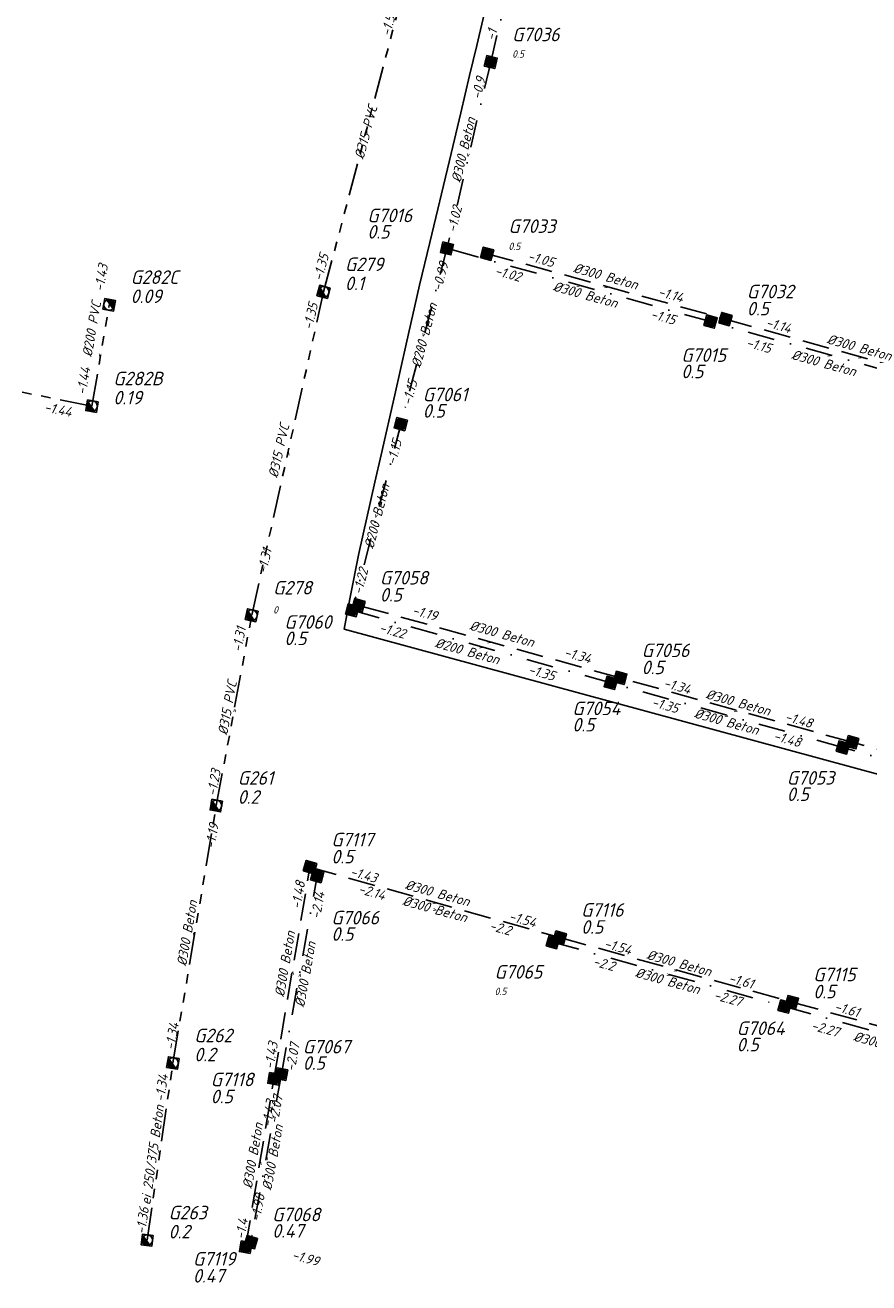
# Model space of a CAD drawing. Header units: metres. Extents: x 153906 to 154973, y 473035 to 474039.
# Tile 9 of 18: x 154355 to 154511, y 473037 to 473269. Entities that reach past the tile are written whole.
import ezdxf
from ezdxf.enums import TextEntityAlignment as Align
from ezdxf.lldxf.tags import DXFTag

# ---------------------------------------------------------------- set-up
doc = ezdxf.new("R2010")
doc.units = ezdxf.units.M
for name, pattern in [('RI-GWA', [18.45, 6, -1.8, 1.75, -1.8, 1.75, -1.8, 1.75, -1.8]), ('RI-HWA', [7.4, 5, -2.4]), ('RI-VWA', [11, 5, -3, 0, -3])]:
    doc.linetypes.add(name, pattern=pattern)
doc.layers.get('0').update_dxf_attribs({"linetype": 'CONTINUOUS'})
for name, color, linetype, lineweight in [('R-OI-RI-BOB-T18', 6, 'CONTINUOUS', 18), ('R-OI-RI-GWA_PUTDEKSELHOOGTE-T25', 10, 'CONTINUOUS', 25), ('R-OI-RI-GWA_PUTNUMMER-T25', 10, 'CONTINUOUS', 25), ('R-OI-RI-GWA_RIOOLPUT_INSPECTIEPUT-S', 10, 'CONTINUOUS', 25), ('R-OI-RI-GWA_TRANSPORTLEIDING-G', 10, 'RI-GWA', 25), ('R-OI-RI-HWA_PUTDEKSELHOOGTE-T25', 150, 'CONTINUOUS', 25), ('R-OI-RI-HWA_PUTNUMMER-T25', 150, 'CONTINUOUS', 25), ('R-OI-RI-HWA_RIOOLPUT_INSPECTIEPUT-S', 150, 'CONTINUOUS', 25), ('R-OI-RI-HWA_TRANSPORTLEIDING-G', 150, 'RI-HWA', 25), ('R-OI-RI-MECHANISCH-G', 210, 'RI-PERS', 25), ('R-OI-RI-STROOMRICHTING-G', 251, 'CONTINUOUS', 25), ('R-OI-RI-VWA_PUTDEKSELHOOGTE-T25', 34, 'CONTINUOUS', 25), ('R-OI-RI-VWA_PUTNUMMER-T25', 34, 'CONTINUOUS', 25), ('R-OI-RI-VWA_RIOOLPUT_INSPECTIEPUT-S', 34, 'CONTINUOUS', 25), ('R-OI-RI-VWA_TRANSPORTLEIDING-G', 34, 'RI-VWA', 25)]:
    doc.layers.add(name, color=color, linetype=linetype, lineweight=lineweight)
doc.layers.add('R-OI-RI-DIAMETER_RIOOL-T18', color=6, linetype='CONTINUOUS')
doc.styles.add('NLCS-ISO-M500-T25', font='NLCS-ISO.ttf', dxfattribs={"height": 1.25})
doc.styles.add('NLCS-ISO-M750-T18_CURSIEF', font='NLCS-ISO.ttf', dxfattribs={"oblique": 15, "height": 1.35})
doc.styles.add('NLCS-ISO-M750-T25_CURSIEF', font='NLCS-ISO.ttf', dxfattribs={"oblique": 15, "height": 1.875})
tags = doc.linetypes.add('RI-PERS', pattern='A,7,-2,["P",Standard,S=1.8,R=0,X=-0.5,Y=-0.9],-2,7,-2,[102,NLCS.SHX,S=1,R=180,X=0,Y=0],-2', length=22).pattern_tags.tags
tags[6] = DXFTag(74, 10)

# ---------------------------------------------------------------- blocks, each defined once
blk = doc.blocks.new('N-SRI-PUT_GWA-SO')
blk.add_hatch(color=256).paths.add_polyline_path([(1.41, 1.41, 0.664858), (-2, 0.02), (-2, -0.02, 0.196534), (-1.41, -1.41)])
at = {"lineweight": -3, "flags": 128}
blk.add_lwpolyline([(2, -2), (2, 2), (-2, 2), (-2, -2)], close=True, dxfattribs=at)
at = {"lineweight": -3}
blk.add_circle((0, 0), 2, dxfattribs=at)
blk = doc.blocks.new('N-SRI-PUT_VWA-SO')
h = blk.add_hatch(color=256)
edge = h.paths.add_edge_path()
edge.add_arc((0, 0), 2, 0, 360)
at = {"flags": 128}
blk.add_lwpolyline([(-2, 2), (2, 2), (2, -2), (-2, -2)], close=True, dxfattribs=at)
at = {"lineweight": -3, "flags": 128}
blk.add_lwpolyline([(2, -2), (2, 2), (-2, 2), (-2, -2)], close=True, dxfattribs=at)
at = {"lineweight": -3}
blk.add_circle((0, 0), 2, dxfattribs=at)
blk = doc.blocks.new('N-SRI-PUT_HWA-SO')
h = blk.add_hatch(color=256)
h.dxf.hatch_style = 1
h.paths.add_polyline_path([(-2, 0, 1), (2, 0, 1)])
at = {"lineweight": -3, "flags": 128}
blk.add_lwpolyline([(-2, -2), (2, -2), (2, 2), (-2, 2)], close=True, dxfattribs=at)
at = {"lineweight": -3}
blk.add_circle((0, 0), 2, dxfattribs=at)

msp = doc.modelspace()

# ---------------------------------------------------------------- linework, layer by layer
at = {"layer": 'R-OI-RI-GWA_TRANSPORTLEIDING-G'}
for points in [[(154410.4, 473219.98, 0), (154426, 473278.88, 0)], [(154397.15, 473160.34, 0), (154410.4, 473219.98, 0)], [(154367.66, 473198.91, 0), (154370.85, 473217.6, 0)], [(154367.66, 473198.91, 0), (154332.62, 473205.93, 0)], [(154390.61, 473125.26, 0), (154397.15, 473160.34, 0)], [(154382.6, 473077.77, 0), (154390.61, 473125.26, 0)], [(154377.85, 473045.11, 0), (154382.6, 473077.77, 0)]]:
    msp.add_polyline3d(points, dxfattribs=at)
at = {"layer": 'R-OI-RI-HWA_TRANSPORTLEIDING-G'}
for points in [[(154440.56, 473227.02, 0), (154484.55, 473214.95, 0)], [(154484.55, 473214.95, 0), (154534.25, 473201.04, 0)], [(154465.14, 473148.79, 0), (154416.84, 473162.18, 0)], [(154507.9, 473136.92, 0), (154465.14, 473148.79, 0)], [(154553.06, 473124.86, 0), (154507.9, 473136.92, 0)], [(154401.24, 473074.87, 0), (154407.89, 473113.89, 0)], [(154407.89, 473113.89, 0), (154453.97, 473100.91, 0)], [(154453.97, 473100.91, 0), (154496.8, 473089.01, 0)], [(154496.8, 473089.01, 0), (154539.42, 473077.26, 0)], [(154396.02, 473043.83, 0), (154401.24, 473074.87, 0)]]:
    msp.add_polyline3d(points, dxfattribs=at)
at = {"layer": 'R-OI-RI-MECHANISCH-G'}
for points in [[(154414.2, 473157.75, 0), (154415.23, 473163.36, 0), (154416.89, 473171.75, 0), (154419.87, 473184.88, 0), (154421.01, 473189.92, 0), (154423.53, 473201, 0), (154425.65, 473210.36, 0), (154428.11, 473221.21, 0), (154430, 473229.1, 0), (154433.61, 473244.23, 0), (154435.7, 473252.97, 0), (154437.34, 473259.85, 0), (154438.67, 473265.42, 0), (154440.3, 473272.25, 0)], [(154414.2, 473157.75, 0), (154415.23, 473163.36, 0), (154416.89, 473171.75, 0), (154419.87, 473184.88, 0), (154421.01, 473189.92, 0), (154423.53, 473201, 0), (154425.65, 473210.36, 0), (154428.11, 473221.21, 0), (154430, 473229.1, 0), (154433.61, 473244.23, 0), (154435.7, 473252.97, 0), (154437.34, 473259.85, 0), (154438.67, 473265.42, 0), (154440.3, 473272.25, 0)], [(154551.44, 473117.99, 0), (154551.52, 473120.46, 0), (154414.2, 473157.75, 0)]]:
    msp.add_polyline3d(points, dxfattribs=at)
at = {"layer": 'R-OI-RI-VWA_TRANSPORTLEIDING-G'}
for points in [[(154441.24, 473262.36, 0), (154449.33, 473296.76, 0)], [(154441.24, 473262.36, 0), (154433.16, 473227.99, 0)], [(154433.16, 473227.99, 0), (154424.75, 473195.96, 0)], [(154481.79, 473214.49, 0), (154433.16, 473227.99, 0)], [(154525.63, 473202.27, 0), (154481.79, 473214.49, 0)], [(154424.75, 473195.96, 0), (154415.68, 473161.26, 0)], [(154463.39, 473147.86, 0), (154415.68, 473161.26, 0)], [(154506.21, 473135.98, 0), (154463.39, 473147.86, 0)], [(154552.51, 473122.73, 0), (154551.09, 473123.13, 0), (154506.21, 473135.98, 0)], [(154402.62, 473075.71, 0), (154409.23, 473112.26, 0)], [(154452.7, 473100.08, 0), (154495.45, 473088.18, 0)], [(154495.45, 473088.18, 0), (154538.2, 473076.44, 0)], [(154402.62, 473075.71, 0), (154396.98, 473044.75, 0)]]:
    msp.add_polyline3d(points, dxfattribs=at)

# ---------------------------------------------------------------- block references
at = {"layer": 'R-OI-RI-GWA_RIOOLPUT_INSPECTIEPUT-S'}
for p, xscale, yscale, zscale, rotation in [((154410.4, 473219.98), 0.5, 0.5, 0.5, 75.16549915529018), ((154370.85, 473217.6), 0.5, 0.5, 0.5, 260.3056922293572), ((154367.66, 473198.91), 0.5, 0.5, 0.5, 80.30569222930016), ((154397.15, 473160.34), 0.4999999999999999, 0.4999999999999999, 0.4999999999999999, 77.47719384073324), ((154390.61, 473125.26), 0.5, 0.5, 0.5, 79.4422795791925), ((154382.6, 473077.77), 0.4999999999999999, 0.4999999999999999, 0.4999999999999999, 80.41876160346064), ((154377.85, 473045.11), 0.5, 0.5, 0.5, 81.72773088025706)]:
    msp.add_blockref('N-SRI-PUT_GWA-SO', p, dxfattribs=dict(at, xscale=xscale, yscale=yscale, zscale=zscale, rotation=rotation))
at = {"layer": 'R-OI-RI-HWA_RIOOLPUT_INSPECTIEPUT-S'}
for p, xscale, yscale, zscale, rotation in [((154440.56, 473227.02), 0.4999999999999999, 0.4999999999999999, 0.4999999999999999, 344.6689815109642), ((154484.55, 473214.95), 0.4999999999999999, 0.4999999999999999, 0.4999999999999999, 344.3582239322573), ((154416.84, 473162.18), 0.4999999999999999, 0.4999999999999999, 0.4999999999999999, 344.5069727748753), ((154465.14, 473148.79), 0.4999999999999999, 0.4999999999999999, 0.4999999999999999, 344.4850819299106), ((154507.9, 473136.92), 0.5, 0.5, 0.5, 345.047501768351), ((154407.89, 473113.89), 0.5, 0.5, 0.5, 344.2759142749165), ((154453.97, 473100.91), 0.5, 0.5, 0.5, 344.4703006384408), ((154496.8, 473089.01), 0.4999999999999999, 0.4999999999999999, 0.4999999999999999, 344.5801652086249), ((154401.24, 473074.87), 0.5, 0.5, 0.5, 80.3272932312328), ((154396.02, 473043.83), 0.4999999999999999, 0.4999999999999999, 0.4999999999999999, 80.44371995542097)]:
    msp.add_blockref('N-SRI-PUT_HWA-SO', p, dxfattribs=dict(at, xscale=xscale, yscale=yscale, zscale=zscale, rotation=rotation))
at = {"layer": 'R-OI-RI-VWA_RIOOLPUT_INSPECTIEPUT-S'}
for p, xscale, yscale, zscale, rotation in [((154441.24, 473262.36), 0.4999999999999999, 0.4999999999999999, 0.4999999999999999, 76.76272898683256), ((154433.16, 473227.99), 0.5, 0.5, 0.5, 76.77119049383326), ((154481.79, 473214.49), 0.5, 0.5, 0.5, 344.4283112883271), ((154424.65, 473195.6), 0.5, 0.5, 0.5, 75.28602708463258), ((154415.68, 473161.26), 0.5, 0.5, 0.5, 75.3582964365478), ((154463.39, 473147.86), 0.5, 0.5, 0.5, 344.4947313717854), ((154506.21, 473135.98), 0.5, 0.5, 0.5, 344.0272967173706), ((154409.23, 473112.26), 0.5, 0.5, 0.5, 344.3476821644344), ((154452.7, 473100.08), 0.5, 0.5, 0.5, 344.4492115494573), ((154495.45, 473088.18), 0.5, 0.5, 0.5, 344.6500101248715), ((154402.62, 473075.71), 0.5, 0.5, 0.5, 79.75324225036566), ((154396.98, 473044.75), 0.5, 0.5, 0.5, 344.3687454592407)]:
    msp.add_blockref('N-SRI-PUT_VWA-SO', p, dxfattribs=dict(at, xscale=xscale, yscale=yscale, zscale=zscale, rotation=rotation))

# ---------------------------------------------------------------- texts
at = {"layer": 'R-OI-RI-BOB-T18', "style": 'NLCS-ISO-M750-T18_CURSIEF', "oblique": 15}
for s, rotation, p in [('-1.54', 75.0575, (154423.98, 473271.91)), ('-1', 76.7763, (154442.46, 473268.18)), ('-1.02', 76.7763, (154435.97, 473235.55)), ('-1.14', 344.5301, (154476.48, 473217.99)), ('-1.35', 77.3493, (154409.39, 473217.71)), ('-1.15', 344.5301, (154475.06, 473213.89)), ('-1.44', 80.2141, (154367.4, 473205.94)), ('-1.15', 75.0575, (154427.75, 473203.44)), ('-1.22', 75.6304, (154418.67, 473168.75)), ('-1.31', 79.6411, (154396.08, 473157.99)), ('-1.34', 344.5301, (154459.49, 473151.42)), ('-1.35', 344.5301, (154452.82, 473148.23)), ('-1.48', 344.5301, (154500.31, 473139.51)), ('-1.48', 344.5301, (154498.19, 473135.98)), ('-1.48', 80.2141, (154407.01, 473111.13)), ('-2.14', 79.6411, (154410.63, 473109.15)), ('-1.54', 344.5301, (154449.34, 473102.74)), ('-2.2', 344.5301, (154444.72, 473101.27)), ('-1.61', 344.5301, (154489.45, 473091.44)), ('-2.27', 344.5301, (154487.29, 473088.16)), ('-1.34', 80.2141, (154383.72, 473085.02)), ('-2.07', 79.6411, (154402.9, 473071.66)), ('-1.43', 80.2141, (154401.58, 473070.82)), ('-1.36', 81.933, (154378.19, 473051.05))]:
    msp.add_text(s, height=1.8, rotation=rotation, dxfattribs=at).set_placement(p, align=Align.RIGHT)
for s, rotation, p in [('-0.9', 76.7763, (154439.37, 473255.35)), ('-1.35', 75.0575, (154410.12, 473221.89)), ('-1.05', 344.5301, (154447.91, 473225.82)), ('-1.43', 80.2141, (154369.79, 473219.96)), ('-0.99', 75.0575, (154432.1, 473220)), ('-1.02', 344.5301, (154441.85, 473223.12)), ('-1.14', 344.5301, (154491.85, 473213.58)), ('-1.15', 344.5301, (154488.24, 473209.87)), ('-1.44', 348.5408, (154358.72, 473197.93)), ('-1.15', 75.6304, (154423.7, 473187.98)), ('-1.31', 77.3493, (154399.86, 473167.93)), ('-1.19', 344.5301, (154426.61, 473160.53)), ('-1.22', 344.5301, (154420.52, 473157.3)), ('-1.34', 344.5301, (154472.98, 473147.1)), ('-1.35', 344.5301, (154470.79, 473143.58)), ('-1.23', 79.6411, (154390.57, 473126.91)), ('-1.19', 80.2141, (154390.27, 473117.2)), ('-1.43', 344.5301, (154415.15, 473112.31)), ('-2.14', 344.5301, (154416.66, 473109.13)), ('-1.54', 344.5301, (154462.03, 473099.05)), ('-2.2', 344.5301, (154459.96, 473095.77)), ('-1.61', 344.5301, (154504.51, 473087.43)), ('-2.27', 344.5301, (154500.22, 473083.94)), ('-1.43', 80.2141, (154401.15, 473076.52)), ('-2.07', 79.6411, (154405.07, 473076.13)), ('-1.34', 81.933, (154381.02, 473070.57)), ('-1.98', 79.6411, (154398.66, 473048.44)), ('-1.4', 80.2141, (154395.8, 473045.17)), ('-1.99', 344.5301, (154404.41, 473041.63))]:
    msp.add_text(s, height=1.8, rotation=rotation, dxfattribs=at).set_placement(p)
at = {"layer": 'R-OI-RI-DIAMETER_RIOOL-T18', "style": 'NLCS-ISO-M750-T18_CURSIEF', "oblique": 15}
for s, rotation, p in [('%%C315 PVC', 75.0575, (154418.2, 473249.43)), ('%%C300 Beton', 76.7763, (154436.19, 473246.18)), ('%%C300 Beton', 344.5301, (154462.46, 473222.87)), ('%%C300 Beton', 344.5301, (154458.72, 473219.47)), ('%%C200 PVC', 80.2141, (154367.61, 473213.12)), ('%%C200 Beton', 75.0575, (154428.96, 473211.98)), ('%%C300 Beton', 344.5301, (154509.26, 473209.74)), ('%%C300 Beton', 344.5301, (154502.72, 473206.87)), ('%%C315 PVC', 77.3493, (154402.13, 473190.67)), ('%%C200 Beton', 75.6304, (154420.22, 473178.61)), ('%%C300 Beton', 344.5301, (154443.32, 473156.94)), ('%%C200 Beton', 344.5301, (154436.93, 473153.73)), ('%%C315 PVC', 79.6411, (154392.64, 473143.26)), ('%%C300 Beton', 344.5301, (154486.91, 473144.27)), ('%%C300 Beton', 344.5301, (154484.76, 473140.74)), ('%%C300 Beton', 344.5301, (154431.43, 473109.12)), ('%%C300 Beton', 80.2141, (154385.2, 473101.72)), ('%%C300 Beton', 344.5301, (154430.96, 473106.17)), ('%%C300 Beton', 80.2141, (154403.25, 473096.05)), ('%%C300 Beton', 79.6411, (154407.02, 473094.11)), ('%%C300 Beton', 344.5301, (154476.01, 473096.21)), ('%%C300 Beton', 344.5301, (154473.89, 473092.93)), ('%%C300 Beton', 344.5301, (154514.15, 473081.16)), ('ei 250/375 Beton', 81.933, (154378.81, 473060.82)), ('%%C300 Beton', 80.2141, (154397.33, 473060.69)), ('%%C300 Beton', 79.6411, (154400.98, 473060.36))]:
    msp.add_text(s, height=1.8, rotation=rotation, dxfattribs=at).set_placement(p, align=Align.MIDDLE_CENTER)
at = {"layer": 'R-OI-RI-GWA_PUTDEKSELHOOGTE-T25', "style": 'NLCS-ISO-M750-T25_CURSIEF', "oblique": 15}
for s, height, p in [('0.1', 2.5, (154414.35, 473220.3)), ('0.09', 2.5, (154374.8, 473217.92)), ('0.19', 2.5, (154371.61, 473199.23)), ('0', 1.35, (154401.1, 473160.66)), ('0.2', 2.5, (154394.56, 473125.58)), ('0.2', 2.5, (154386.54, 473078.09)), ('0.2', 2.5, (154381.8, 473045.43))]:
    msp.add_text(s, height=height, dxfattribs=at).set_placement(p)
at = {"layer": 'R-OI-RI-GWA_PUTNUMMER-T25', "style": 'NLCS-ISO-M750-T25_CURSIEF', "oblique": 15}
for s, p in [('G279', (154414.35, 473223.81)), ('G282C', (154374.8, 473221.44)), ('G282B', (154371.61, 473202.75)), ('G278', (154401.1, 473164.17)), ('G261', (154394.56, 473129.09)), ('G262', (154386.54, 473081.6)), ('G263', (154381.8, 473048.94))]:
    msp.add_text(s, height=2.5, dxfattribs=at).set_placement(p)
at = {"layer": 'R-OI-RI-HWA_PUTDEKSELHOOGTE-T25', "style": 'NLCS-ISO-M750-T25_CURSIEF', "oblique": 15}
for s, height, p in [('0.5', 1.35, (154444.51, 473227.71)), ('0.5', 2.5, (154488.5, 473215.64)), ('0.5', 2.5, (154420.79, 473162.87)), ('0.5', 2.5, (154469.09, 473149.48)), ('0.5', 2.5, (154411.84, 473114.58)), ('0.5', 2.5, (154457.92, 473101.61)), ('0.5', 2.5, (154500.75, 473089.7)), ('0.5', 2.5, (154389.58, 473070.35)), ('0.47', 2.5, (154386.3, 473037.28))]:
    msp.add_text(s, height=height, dxfattribs=at).set_placement(p)
at = {"layer": 'R-OI-RI-HWA_PUTNUMMER-T25', "style": 'NLCS-ISO-M750-T25_CURSIEF', "oblique": 15}
for s, p in [('G7033', (154444.51, 473230.85)), ('G7032', (154488.5, 473218.79)), ('G7058', (154420.79, 473166.01)), ('G7056', (154469.09, 473152.62)), ('G7117', (154411.84, 473117.72)), ('G7116', (154457.92, 473104.75)), ('G7115', (154500.75, 473092.85)), ('G7118', (154389.58, 473073.49)), ('G7119', (154386.3, 473040.42))]:
    msp.add_text(s, height=2.5, dxfattribs=at).set_placement(p)
at = {"layer": 'R-OI-RI-STROOMRICHTING-G', "style": 'NLCS-ISO-M500-T25'}
for rotation, p in [(75.0575, (154418.2, 473249.43)), (256.6851, (154437.2, 473245.17)), (344.5301, (154457.48, 473221.24)), (344.5301, (154462.56, 473220.98)), (255.5392, (154428.96, 473211.98)), (260.1228, (154369.26, 473208.26)), (344.5301, (154503.71, 473208.38)), (344.5301, (154509.4, 473208)), (77.3493, (154403.78, 473190.16)), (255.5392, (154420.22, 473178.61)), (344.5301, (154440.99, 473155.48)), (344.5301, (154439.53, 473154.56)), (79.6411, (154393.88, 473142.8)), (344.5301, (154484.8, 473141.92)), (344.5301, (154486.52, 473142.85)), (344.5301, (154430.93, 473107.4)), (344.5301, (154430.96, 473106.17)), (260.6958, (154386.61, 473101.51)), (344.5301, (154475.38, 473094.96)), (80.2141, (154404.57, 473094.38)), (79.6411, (154405.92, 473093.98)), (344.5301, (154474.07, 473094.13)), (261.8417, (154380.22, 473061.44)), (79.6411, (154399.8, 473060.23)), (80.2141, (154398.63, 473059.35))]:
    msp.add_text('>', height=1.25, rotation=rotation, dxfattribs=at).set_placement(p, align=Align.MIDDLE_CENTER)
at = {"layer": 'R-OI-RI-VWA_PUTDEKSELHOOGTE-T25', "style": 'NLCS-ISO-M750-T25_CURSIEF', "oblique": 15}
for s, height, p in [('0.5', 1.35, (154445.19, 473263.17)), ('0.5', 2.5, (154418.48, 473229.8)), ('0.5', 2.5, (154476.4, 473204.05)), ('0.5', 2.5, (154428.7, 473196.78)), ('0.5', 2.5, (154403.17, 473154.83)), ('0.5', 2.5, (154456.3, 473138.91)), ('0.5', 2.5, (154495.87, 473126.09)), ('0.5', 2.5, (154411.84, 473100.31)), ('0.5', 1.35, (154441.95, 473090.31)), ('0.5', 2.5, (154486.62, 473079.92)), ('0.5', 2.5, (154406.57, 473076.52)), ('0.47', 2.5, (154400.92, 473045.57))]:
    msp.add_text(s, height=height, dxfattribs=at).set_placement(p)
at = {"layer": 'R-OI-RI-VWA_PUTNUMMER-T25', "style": 'NLCS-ISO-M750-T25_CURSIEF', "oblique": 15}
for s, p in [('G7036', (154445.19, 473266.19)), ('G7016', (154418.48, 473232.82)), ('G7015', (154476.4, 473207.07)), ('G7061', (154428.7, 473199.8)), ('G7060', (154403.17, 473157.85)), ('G7054', (154456.3, 473141.92)), ('G7053', (154495.87, 473129.11)), ('G7066', (154411.84, 473103.33)), ('G7065', (154441.95, 473093.33)), ('G7064', (154486.62, 473082.94)), ('G7067', (154406.57, 473079.54)), ('G7068', (154400.92, 473048.59))]:
    msp.add_text(s, height=2.5, dxfattribs=at).set_placement(p)

doc.saveas('drawing.dxf')
